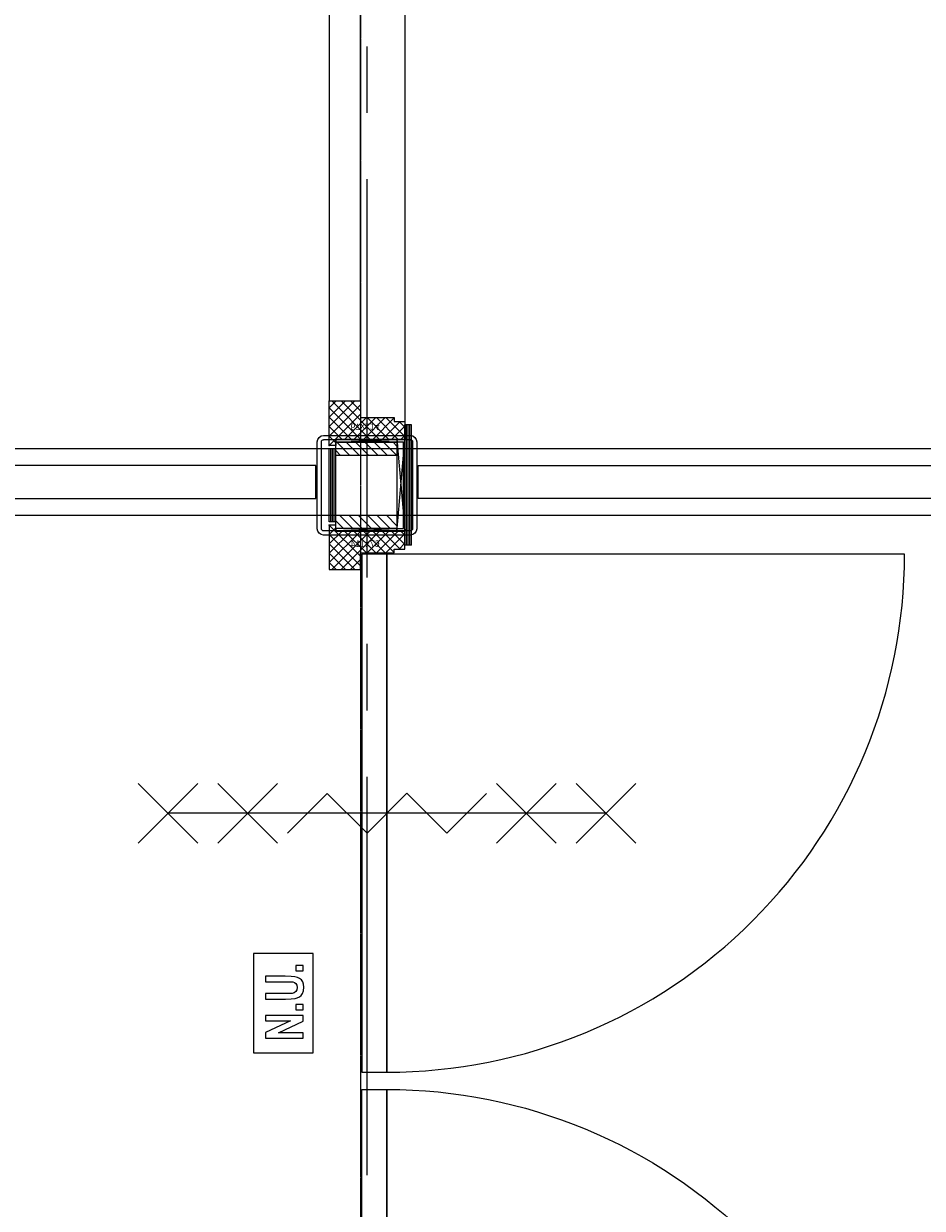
# Model space of a CAD drawing. Extents: x -66955 to 52345, y -20450 to 69550.
# Tile 62 of 132: x -27447 to -26093, y 8430 to 10214. Entities that reach past the tile are written whole.
import ezdxf

# ---------------------------------------------------------------- set-up
doc = ezdxf.new("R2010")
doc.units = 0
doc.header["$MEASUREMENT"] = 0
doc.linetypes.add('DASHED', pattern=[0.75, 0.5, -0.25])
doc.linetypes.add('HIDDEN', pattern=[0.375, 0.25, -0.125])
for name, color, linetype in [('STRAMIEN--E7-', 7, 'CONTINUOUS'), ('VERD1$--22-', 7, 'CONTINUOUS'), ('VERD1$--28-', 7, 'CONTINUOUS'), ('VERD1$--32-', 7, 'CONTINUOUS'), ('VERD1$--33-', 7, 'CONTINUOUS'), ('VERD1$--34-', 7, 'CONTINUOUS'), ('VERD1$--E5-', 7, 'CONTINUOUS'), ('VERD1$--E6-', 7, 'CONTINUOUS')]:
    doc.layers.add(name, color=color, linetype=linetype)
doc.styles.add('txt', font='TXT', dxfattribs={"height": 0.2})

# ---------------------------------------------------------------- blocks, each defined once
blk = doc.blocks.new('*O242')
at = {"layer": 'VERD1$--E6-', "color": 7, "linetype": 'CONTINUOUS'}
for p, q in [((-285, -45), (-375, 45)), ((-375, -45), (-285, 45)), ((-165, -45), (-255, 45)), ((-255, -45), (-165, 45)), ((255, -45), (165, 45)), ((165, -45), (255, 45)), ((375, -45), (285, 45)), ((285, -45), (375, 45)), ((330, 0), (-330, 0))]:
    blk.add_line(p, q, dxfattribs=at)
blk.add_lwpolyline([(150, 30), (90, -30), (30, 30.02), (-30, -30), (-90, 30), (-150, -30)], dxfattribs=at)
blk = doc.blocks.new('*O244')
at = {"layer": 'VERD1$--E6-', "color": 7, "linetype": 'CONTINUOUS'}
for points in [[(45, -75), (45, 75), (-45, 75), (-45, -74.99)], [(30, 48.7), (30, 56.88), (19.09, 56.88), (19.09, 48.7)], [(-26.74, 6.14), (3.58, 6.15), (11.97, 6.35), (18.01, 7), (21.25, 7.9), (24.32, 9.44), (27.04, 11.61), (29.2, 14.48), (30.62, 18.41), (31.08, 23.85), (30.66, 28.48), (29.36, 32.13), (27.36, 34.98), (24.73, 37.2), (21.49, 38.81), (17.59, 39.82), (11.86, 40.33), (3.13, 40.52), (-26.74, 40.52), (-26.74, 32.33), (4.72, 32.33), (14.38, 31.93), (17.06, 31.12), (19.27, 29.52), (20.77, 27.04), (21.28, 23.61), (20.74, 20.13), (19.14, 17.49), (16.7, 15.68), (13.54, 14.68), (4.04, 14.33), (-26.76, 14.33)], [(30, -10.22), (30, -2.03), (19.09, -2.04), (19.09, -10.22)], [(30, -52.77), (30, -44.59), (-7.3, -44.59), (30, -27.24), (30, -18.39), (-26.76, -18.39), (-26.74, -26.59), (11.12, -26.59), (-26.76, -44.2), (-26.76, -52.77)]]:
    blk.add_lwpolyline(points, close=True, dxfattribs=at)
blk = doc.blocks.new('B28KOK')
at = {"layer": 'VERD1$--28-', "color": 5, "linetype": 'CONTINUOUS'}
for p, q in [((65.5, 75), (-65.5, 75)), ((-75, 65.5), (-75, -65.5)), ((-68.7, 65.5), (-68.7, -65.5)), ((65.5, 68.7), (-65.5, 68.7)), ((68.7, -65.5), (68.7, 65.5)), ((75, -65.5), (75, 65.5)), ((-65.5, -68.7), (65.5, -68.7)), ((-65.5, -75), (65.5, -75))]:
    blk.add_line(p, q, dxfattribs=at)
for centre, radius, start, end in [((-65.6, 65.5), 9.45, 90, 180), ((65.5, 65.5), 9.45, 0, 90), ((-65.6, 65.5), 3.15, 90, 180), ((65.5, 65.5), 3.15, 0, 90), ((-65.6, -65.5), 9.45, 180, 270), ((-65.6, -65.5), 3.15, 180, 270), ((65.5, -65.5), 3.15, 270, 360), ((65.5, -65.5), 9.45, 270, 360)]:
    blk.add_arc(centre, radius, start, end, dxfattribs=at)
blk = doc.blocks.new('*O249')
at = {"layer": 'VERD1$--22-', "color": 7, "linetype": 'CONTINUOUS'}
for p, q in [((52, -90.5), (52, 90.5)), ((62, 90.5), (52, 90.5)), ((54.5, -90.5), (54.5, 90.5)), ((57, -90.5), (57, 90.5)), ((59.5, -90.5), (59.5, 90.5)), ((62, -90.5), (62, 90.5)), ((-62, -55.5), (-62, 54.5)), ((-52, 54.5), (-62, 54.5)), ((-59.5, -55.5), (-59.5, 54.5)), ((-57, -55.5), (-57, 54.5)), ((-54.5, -55.5), (-54.5, 54.5)), ((-52, -55.5), (-52, 54.5)), ((-30.72, 44.5), (-50.72, 64.5)), ((-16.57, 44.5), (-36.57, 64.5)), ((-2.43, 44.5), (-22.43, 64.5)), ((11.71, 44.5), (-8.29, 64.5)), ((25.85, 44.5), (5.85, 64.5)), ((39.99, 44.5), (19.99, 64.5)), ((40, 58.64), (34.14, 64.5)), ((-44.86, 44.5), (-52, 51.64)), ((-26.57, -65.5), (-46.57, -45.5)), ((-12.43, -65.5), (-32.43, -45.5)), ((1.71, -65.5), (-18.29, -45.5)), ((15.85, -65.5), (-4.15, -45.5)), ((29.99, -65.5), (9.99, -45.5)), ((40, -61.36), (24.14, -45.5)), ((40, -47.22), (38.28, -45.5)), ((-52, -55.5), (-62, -55.5)), ((-40.72, -65.5), (-52, -54.22)), ((62, -90.5), (52, -90.5))]:
    blk.add_line(p, q, dxfattribs=at)
for points in [[(40, 64.5), (-52, 64.5), (-52, 68.5), (40, 68.5)], [(-52, 64.5), (40, 64.5), (40, 44.5), (-52, 44.5)], [(40, -69.5), (52, -69.5), (52, 68.5), (40, 68.5)], [(-52, -45.5), (40, -45.5), (40, -65.5), (-52, -65.5)], [(40, -65.5), (-52, -65.5), (-52, -69.5), (40, -69.5)]]:
    blk.add_lwpolyline(points, close=True, dxfattribs=at)
for points in [[(40, 64.5), (-52, 68.5), (-52, 64.5), (40, 68.5)], [(40, -69.5), (-52, -65.5), (-52, -69.5), (40, -65.5)]]:
    blk.add_lwpolyline(points, dxfattribs=at)
at = {"layer": 'VERD1$--22-', "color": 7, "linetype": 'HIDDEN'}
blk.add_lwpolyline([(40, -69.5), (52, 68.5), (40, 68.5), (52, -69.5)], dxfattribs=at)
at = {"layer": 'VERD1$--28-', "color": 5, "linetype": 'CONTINUOUS'}
blk.add_lwpolyline([(40, -65.5), (50, -65.5), (50, 64.5), (40, 64.5)], close=True, dxfattribs=at)
at = {"layer": 'VERD1$--28-', "color": 5, "linetype": 'CONTINUOUS', "yscale": -1, "rotation": 90}
blk.add_blockref('B28KOK', (-5, -0.5), dxfattribs=at)
blk = doc.blocks.new('*O250')
at = {"layer": 'VERD1$--32-', "color": 7, "linetype": 'CONTINUOUS'}
for p, q in [((-433.5, 837), (-386.5, 790)), ((-423.5, 832.86), (-433.5, 822.86)), ((-414.22, 828), (-433.5, 808.72)), ((-400.07, 828), (-433.5, 794.57)), ((-385.93, 828), (-433.5, 780.43)), ((-433.5, 822.86), (-386.5, 775.86)), ((-371.79, 828), (-429.79, 770)), ((-357.65, 828), (-415.65, 770)), ((-410.36, 828), (-377.36, 795)), ((-396.22, 828), (-363.22, 795)), ((-382.07, 828), (-349.07, 795)), ((-343.51, 828), (-376.51, 795)), ((-367.93, 828), (-335.5, 795.57)), ((-329.36, 828), (-362.36, 795)), ((-353.79, 828), (-326.79, 801)), ((-319.5, 823.72), (-348.22, 795)), ((-339.65, 828), (-319.5, 807.85)), ((-325.51, 828), (-319.5, 821.99)), ((-433.5, 808.72), (-394.78, 770)), ((-319.5, 809.58), (-328.08, 801)), ((-433.5, 794.57), (-408.93, 770)), ((-433.5, 780.43), (-423.07, 770)), ((-386.5, 785.01), (-401.51, 770)), ((-386.5, 770.86), (-387.36, 770)), ((-433.5, -780.43), (-423.07, -770)), ((-433.5, -794.57), (-408.93, -770)), ((-433.5, -808.72), (-394.78, -770)), ((-433.5, -822.86), (-386.5, -775.86)), ((-385.93, -828), (-433.5, -780.43)), ((-371.79, -828), (-429.79, -770)), ((-357.65, -828), (-415.65, -770)), ((-386.5, -785.01), (-401.51, -770)), ((-386.5, -770.86), (-387.36, -770)), ((-433.5, -837), (-386.5, -790)), ((-400.07, -828), (-433.5, -794.57)), ((-419.36, -837), (-377.36, -795)), ((-396.22, -828), (-363.22, -795)), ((-382.07, -828), (-349.07, -795)), ((-334.51, -837), (-376.51, -795)), ((-367.93, -828), (-335.5, -795.57)), ((-320.36, -837), (-362.36, -795)), ((-353.79, -828), (-326.79, -801)), ((-319.5, -823.72), (-348.22, -795)), ((-319.5, -809.58), (-328.08, -801)), ((-405.22, -837), (-433.5, -808.72)), ((-348.65, -837), (-319.5, -807.85)), ((-419.36, -837), (-433.5, -822.86)), ((-405.22, -837), (-403.5, -835.28)), ((-348.65, -837), (-349.5, -836.15)), ((-334.51, -837), (-319.5, -821.99)), ((-320.36, -837), (-319.5, -836.14))]:
    blk.add_line(p, q, dxfattribs=at)
for points in [[(-433.5, 837), (-433.5, 770), (-386.5, 770), (-386.5, 795), (-335.5, 795), (-335.5, 801), (-319.5, 801), (-319.5, 828), (-349.5, 828), (-349.5, 828), (-423.5, 828), (-423.5, 837)], [(-433.5, 837), (-433.5, 770), (-386.5, 770), (-386.5, 795), (-335.5, 795), (-335.5, 801), (-319.5, 801), (-319.5, 828), (-349.5, 828), (-349.5, 828), (-423.5, 828), (-423.5, 837)], [(-384.5, 793), (-384.5, 13), (-346.5, 13), (-346.5, 793)], [(-384.5, -793), (-384.5, -13), (-346.5, -13), (-346.5, -793)], [(-433.5, -837), (-433.5, -770), (-386.5, -770), (-386.5, -795), (-335.5, -795), (-335.5, -801), (-319.5, -801), (-319.5, -837), (-349.5, -837), (-349.5, -828), (-403.5, -828), (-403.5, -837)], [(-433.5, -837), (-433.5, -770), (-386.5, -770), (-386.5, -795), (-335.5, -795), (-335.5, -801), (-319.5, -801), (-319.5, -837), (-349.5, -837), (-349.5, -828), (-403.5, -828), (-403.5, -837)]]:
    blk.add_lwpolyline(points, close=True, dxfattribs=at)
for points in [[(-346.5, 13, 0.4142136), (433.5, 793), (-346.5, 793), (-346.5, 13)], [(-346.5, -13, -0.4142136), (433.5, -793), (-346.5, -793), (-346.5, -13)]]:
    blk.add_lwpolyline(points, format="xyb", dxfattribs=at)
for p in [(-433.5, 837), (-433.5, -837)]:
    blk.add_point(p, dxfattribs=at)
at = {"layer": 'VERD1$--32-', "color": 7, "linetype": 'CONTINUOUS', "extrusion": (0, 0, -1), "style": 'txt'}
for p in [(357.5, 804), (357.5, -814)]:
    blk.add_text('67x114', height=10, dxfattribs=at).set_placement(p)
blk = doc.blocks.new('BI$QFS')
at = {"layer": 'VERD1$--32-', "color": 7, "linetype": 'CONTINUOUS'}
blk.add_blockref('*O250', (433.5, -837), dxfattribs=at)
blk = doc.blocks.new('*O251')
at = {"layer": 'VERD1$--32-', "color": 7, "linetype": 'CONTINUOUS'}
for p, q in [((-1018, 57), (-971, 10)), ((-1013.86, 47), (-1003.86, 57)), ((-1009, 37.72), (-989.72, 57)), ((-1009, 23.57), (-975.57, 57)), ((-1009, 9.43), (-961.43, 57)), ((-1003.86, 57), (-956.86, 10)), ((-989.72, 57), (-951, 18.28)), ((-975.57, 57), (-951, 32.43)), ((-961.43, 57), (-951, 46.57)), ((951, 57), (-951, 57)), ((-1009, -4.71), (-951, 53.29)), ((-1009, -18.85), (-951, 39.15)), ((-1009, 33.86), (-976, 0.86)), ((-1009, 19.72), (-976, -13.28)), ((-966.01, 10), (-951, 25.01)), ((-1009, 5.57), (-976, -27.43)), ((-1009, -32.99), (-976, 0.01)), ((-951.86, 10), (-951, 10.86)), ((-951, 10), (951, 10)), ((-1009, -8.57), (-976.57, -41)), ((-1009, -47.14), (-976, -14.14)), ((-1009, -22.71), (-982, -49.71)), ((-1004.72, -57), (-976, -28.28)), ((-1009, -36.85), (-988.85, -57)), ((-1009, -50.99), (-1002.99, -57)), ((-990.58, -57), (-982, -48.42)), ((982, -57), (-982, -57))]:
    blk.add_line(p, q, dxfattribs=at)
blk.add_lwpolyline([(-1018, 57), (-951, 57), (-951, 10), (-976, 10), (-976, -41), (-982, -41), (-982, -57), (-1009, -57), (-1009, -27), (-1009, -27), (-1009, 47), (-1018, 47)], close=True, dxfattribs=at)
blk.add_lwpolyline([(-1018, 57), (-951, 57), (-951, 10), (-976, 10), (-976, -41), (-982, -41), (-982, -57), (-1009, -57), (-1009, -27), (-1009, -27), (-1009, 47), (-1018, 47)], close=True, dxfattribs=at)
blk.add_point((-1018, 57), dxfattribs=at)
at = {"layer": 'VERD1$--32-', "color": 7, "linetype": 'CONTINUOUS', "extrusion": (0, 0, -1), "style": 'txt'}
blk.add_text('67x114', height=10, rotation=270, dxfattribs=at).set_placement((985, 24.99))
blk = doc.blocks.new('BI$KF')
at = {"layer": 'VERD1$--32-', "color": 7, "linetype": 'CONTINUOUS'}
blk.add_blockref('*O251', (1009, 57), dxfattribs=at)

msp = doc.modelspace()

# ---------------------------------------------------------------- linework, layer by layer
at = {"layer": 'STRAMIEN--E7-', "color": 1, "linetype": 'CONTINUOUS'}
for p, q in [((-26930, 10080), (-26930, 10180)), ((-26930, 9680), (-26930, 9980)), ((-26930, 9380), (-26930, 9680)), ((-26930, 9180), (-26930, 9280)), ((-26930, 8780), (-26930, 9080)), ((-26930, 8480), (-26930, 8780))]:
    msp.add_line(p, q, dxfattribs=at)
at = {"layer": 'VERD1$--33-', "color": 172, "linetype": 'CONTINUOUS'}
msp.add_lwpolyline([(-48310, 9474), (-24630, 9474), (-24630, 9574), (-48310, 9574)], close=True, dxfattribs=at)
at = {"layer": 'VERD1$--34-', "color": 7, "linetype": 'CONTINUOUS'}
for points in [[(-26853, 9499), (-26853, 9549), (-24605, 9549), (-24605, 9810), (-24555, 9810), (-24555, 9499)], [(-48390, 9499), (-27007, 9499), (-27007, 9549), (-48390, 9549)]]:
    msp.add_lwpolyline(points, close=True, dxfattribs=at)
at = {"layer": 'VERD1$--E5-', "color": 1, "linetype": 'DASHED'}
msp.add_lwpolyline([(-53310, 7515), (-48520, 7515), (-48520, 11625.9), (-26940, 11625.9), (-26940, 7515), (-8915, 7515), (-8915, 4505), (-1620, 4505), (-1620, 7765), (-540, 7765), (-540, 3325), (-1740, 3325), (-1740, 2205), (-540, 2205), (-540, 450)], dxfattribs=at)

# ---------------------------------------------------------------- block references
at = {"layer": 'VERD1$--22-', "color": 5, "linetype": 'CONTINUOUS'}
msp.add_blockref('*O249', (-26925, 9519.5), dxfattribs=at)
at = {"layer": 'VERD1$--32-', "color": 7, "linetype": 'CONTINUOUS', "rotation": 90}
msp.add_blockref('BI$KF', (-26873, 9588), dxfattribs=at)
at = {"layer": 'VERD1$--32-', "color": 7, "linetype": 'CONTINUOUS'}
msp.add_blockref('BI$QFS', (-26987, 9459), dxfattribs=at)
at = {"layer": 'VERD1$--E6-', "color": 7, "linetype": 'CONTINUOUS'}
for name, p in [('*O242', (-26900, 9025)), ('*O244', (-27056.34, 8739.02))]:
    msp.add_blockref(name, p, dxfattribs=at)

doc.saveas('drawing.dxf')
